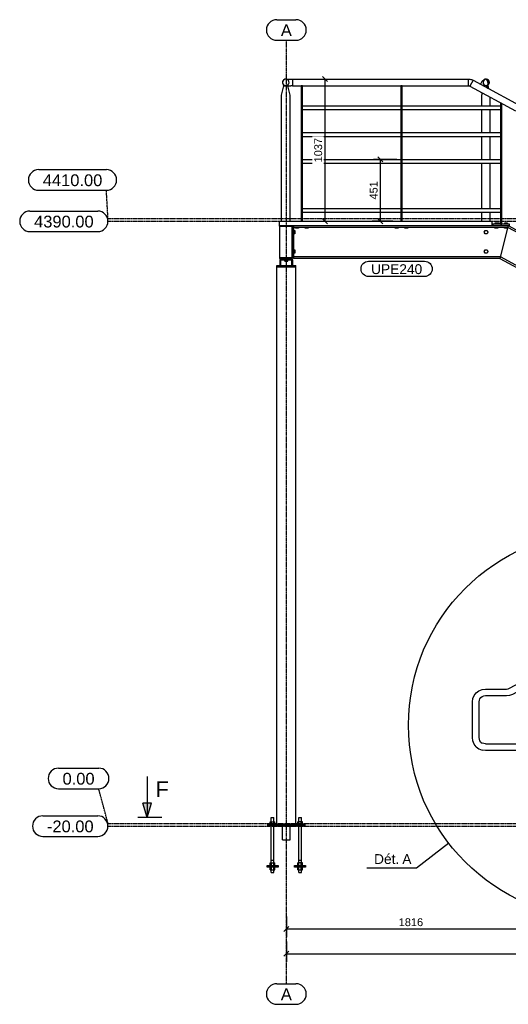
# Model space of a CAD drawing. Header units: millimetres. Extents: x 25 to 224619, y 20 to 11454.
# Tile 43 of 105: x 108077 to 111638, y 450 to 7629. Entities that reach past the tile are written whole.
import ezdxf

# ---------------------------------------------------------------- set-up
doc = ezdxf.new("R2010")
doc.units = ezdxf.units.MM
doc.linetypes.add('DXK_LINE_DOT3', pattern=[5.9187, 2.979, -0.9799, 0.9799, -0.9799])
for name, color, linetype in [('ACIER_VISIBLE', 7, 'Continuous'), ('BOULONS', 7, 'Continuous'), ('COTATIONS', 7, 'Continuous'), ('MAILLAGE', 7, 'Continuous'), ('REPERES', 7, 'Continuous')]:
    doc.layers.add(name, color=color, linetype=linetype)
doc.styles.add('Arial', font='arial.ttf', dxfattribs={"height": 0.2})

# ---------------------------------------------------------------- blocks, each defined once
blk = doc.blocks.new('GridLine-1649644-20588 - 19810')
at = {"layer": 'MAILLAGE', "color": 7, "linetype": 'Continuous'}
for p, q in [((108359.2, 2171.8), (108652.7, 2171.8)), ((108359.2, 2021.8), (108652.7, 2021.8))]:
    blk.add_line(p, q, dxfattribs=at)
at = {"layer": 'MAILLAGE', "color": 7, "linetype": 'DXK_LINE_DOT3'}
for q in [(108652.7, 2021.8), (118451.6, 1769.1)]:
    blk.add_line((108720.5, 1769.1), q, dxfattribs=at)
at = {"layer": 'MAILLAGE', "color": 7, "linetype": 'Continuous'}
for centre, start, end in [((108359.2, 2096.8), 90, 270), ((108652.7, 2096.8), 270, 90)]:
    blk.add_arc(centre, 75, start, end, dxfattribs=at)
at = {"layer": 'MAILLAGE', "color": 7, "linetype": 'Continuous', "style": 'Arial'}
blk.add_text('0.00', height=85.96, dxfattribs=at).set_placement((108389.2, 2051.8))
blk = doc.blocks.new('GridLine-1649644-20590 - 19810')
at = {"layer": 'MAILLAGE', "color": 7, "linetype": 'Continuous'}
for p, q in [((108215.2, 6535.6), (108708.7, 6535.6)), ((108215.2, 6385.6), (108708.7, 6385.6))]:
    blk.add_line(p, q, dxfattribs=at)
at = {"layer": 'MAILLAGE', "color": 7, "linetype": 'DXK_LINE_DOT3'}
for q in [(108708.7, 6385.6), (118451.6, 6179.1)]:
    blk.add_line((108720.5, 6179.1), q, dxfattribs=at)
at = {"layer": 'MAILLAGE', "color": 7, "linetype": 'Continuous'}
for centre, start, end in [((108215.2, 6460.6), 90, 270), ((108708.7, 6460.6), 270, 90)]:
    blk.add_arc(centre, 75, start, end, dxfattribs=at)
at = {"layer": 'MAILLAGE', "color": 7, "linetype": 'Continuous', "style": 'Arial'}
blk.add_text('4410.00', height=85.96, dxfattribs=at).set_placement((108245.2, 6415.6))
blk = doc.blocks.new('GridLine-1649644-20583 - 19810')
at = {"layer": 'MAILLAGE', "color": 7, "linetype": 'Continuous'}
for p, q in [((109950.5, 7629.1), (110090.5, 7629.1)), ((109950.5, 7479.1), (110090.5, 7479.1)), ((109950.5, 600), (110090.5, 600)), ((109950.5, 450), (110090.5, 450))]:
    blk.add_line(p, q, dxfattribs=at)
at = {"layer": 'MAILLAGE', "color": 7, "linetype": 'DXK_LINE_DOT3'}
blk.add_line((110020.5, 600), (110020.5, 7479.1), dxfattribs=at)
at = {"layer": 'MAILLAGE', "color": 7, "linetype": 'Continuous'}
for centre, start, end in [((109950.5, 7554.1), 90, 270), ((110090.5, 7554.1), 270, 90), ((109950.5, 525), 90, 270), ((110090.5, 525), 270, 90)]:
    blk.add_arc(centre, 75, start, end, dxfattribs=at)
at = {"layer": 'MAILLAGE', "color": 7, "linetype": 'Continuous', "style": 'Arial'}
for p in [(109980.5, 7509.1), (109980.5, 480)]:
    blk.add_text('A', height=86, dxfattribs=at).set_placement(p)
blk = doc.blocks.new('GridLine-1649644-20587 - 19810')
at = {"layer": 'MAILLAGE', "color": 7, "linetype": 'Continuous'}
for p, q in [((108245.3, 1824.1), (108645.5, 1824.1)), ((108245.3, 1674.1), (108645.5, 1674.1))]:
    blk.add_line(p, q, dxfattribs=at)
at = {"layer": 'MAILLAGE', "color": 7, "linetype": 'DXK_LINE_DOT3'}
blk.add_line((108720.5, 1749.1), (118451.6, 1749.1), dxfattribs=at)
at = {"layer": 'MAILLAGE', "color": 7, "linetype": 'Continuous'}
for centre, start, end in [((108245.3, 1749.1), 90, 270), ((108645.5, 1749.1), 270, 90)]:
    blk.add_arc(centre, 75, start, end, dxfattribs=at)
at = {"layer": 'MAILLAGE', "color": 7, "linetype": 'Continuous', "style": 'Arial'}
blk.add_text('-20.00', height=85.96, dxfattribs=at).set_placement((108275.3, 1704.1))
blk = doc.blocks.new('GridLine-1649644-20589 - 19810')
at = {"layer": 'MAILLAGE', "color": 7, "linetype": 'Continuous'}
for p, q in [((108151.9, 6234.1), (108645.5, 6234.1)), ((108151.9, 6084.1), (108645.5, 6084.1))]:
    blk.add_line(p, q, dxfattribs=at)
at = {"layer": 'MAILLAGE', "color": 7, "linetype": 'DXK_LINE_DOT3'}
blk.add_line((108720.5, 6159.1), (118451.6, 6159.1), dxfattribs=at)
at = {"layer": 'MAILLAGE', "color": 7, "linetype": 'Continuous'}
for centre, start, end in [((108151.9, 6159.1), 90, 270), ((108645.5, 6159.1), 270, 90)]:
    blk.add_arc(centre, 75, start, end, dxfattribs=at)
at = {"layer": 'MAILLAGE', "color": 7, "linetype": 'Continuous', "style": 'Arial'}
blk.add_text('4390.00', height=85.96, dxfattribs=at).set_placement((108181.9, 6114.1))
blk = doc.blocks.new('Part-1649644-20524 - 19810')
at = {"layer": 'ACIER_VISIBLE', "color": 136, "linetype": 'Continuous'}
for p, q in [((111381.8, 7187.1), (111358.7, 7144.7)), ((111381.8, 7187.1), (115600.5, 4894.2)), ((111358.7, 7144.7), (111691.6, 6963.7)), ((111701.6, 6958.3), (112664.6, 6434.9)), ((112674.6, 6429.5), (113637.5, 5906.1)), ((113647.5, 5900.7), (114610.4, 5377.3)), ((114620.4, 5371.9), (115549.9, 4866.7)), ((115600.5, 4894.1), (115600.5, 4894.2)), ((115600.5, 4839.2), (115600.5, 4839.2)), ((115600.5, 4839.2), (115600.5, 4839.2))]:
    blk.add_line(p, q, dxfattribs=at)
blk = doc.blocks.new('Bolt-1649644-20393 - 19810')
at = {"layer": 'BOULONS', "color": 7, "linetype": 'Continuous'}
for p, q in [((110061.3, 6095.1), (110063.1, 6095.1)), ((110061.3, 6083.1), (110063.1, 6083.1))]:
    blk.add_line(p, q, dxfattribs=at)
blk = doc.blocks.new('Part-1649644-20496 - 19810')
at = {"layer": 'ACIER_VISIBLE', "color": 136, "linetype": 'Continuous'}
for p, q in [((110138.1, 7147.8), (110128.1, 7147.8)), ((110128.1, 7147.8), (110128.1, 7077.8)), ((110138.1, 6159.1), (110138.1, 7147.8)), ((110128.1, 7077.8), (110138.1, 7077.8)), ((110128.1, 7077.8), (110128.1, 6159.1))]:
    blk.add_line(p, q, dxfattribs=at)
blk = doc.blocks.new('Part-1649644-20506 - 19810')
at = {"layer": 'ACIER_VISIBLE', "color": 136, "linetype": 'Continuous'}
for p, q in [((109986.3, 7077.8), (110003.3, 7147.8)), ((110003.3, 7147.8), (110016.3, 7147.8)), ((110029.3, 7147.8), (110046.3, 7077.8)), ((109986.3, 6159.1), (109986.3, 7077.8)), ((110046.3, 7077.8), (110046.3, 6159.1))]:
    blk.add_line(p, q, dxfattribs=at)
blk = doc.blocks.new('Part-1649644-20007 - 19810')
at = {"layer": 'ACIER_VISIBLE', "color": 136, "linetype": 'Continuous'}
for p, q in [((111636.6, 6129.1), (111575.6, 5889.1)), ((111633.4, 6116.6), (114739.9, 4428.2)), ((111636.6, 6129.1), (114753, 4435.3)), ((111575.6, 5889.1), (114501.2, 4299)), ((111578.8, 5901.6), (114514.3, 4306.1)), ((114790.5, 4400.7), (114949.3, 4314.4)), ((114803.6, 4407.8), (114962.4, 4321.5)), ((114551.8, 4271.5), (114593.5, 4248.9)), ((114564.9, 4278.6), (114593.5, 4263.1)), ((114603.5, 4257.6), (114723.7, 4192.3)), ((114603.5, 4243.4), (114710.6, 4185.2)), ((114977.5, 4299.1), (115147.4, 4206.7)), ((114990.6, 4306.2), (115160.6, 4213.8)), ((114738.8, 4169.9), (114908.8, 4077.5)), ((114751.9, 4177), (114921.9, 4084.6)), ((115175.6, 4191.4), (115491.3, 4019.8)), ((115188.8, 4198.5), (115497.5, 4030.7)), ((114937, 4062.2), (115252.6, 3890.6)), ((114950.1, 4069.3), (115265.7, 3897.7)), ((115520.7, 4003.8), (115612.2, 3954.1)), ((115535.2, 4010.2), (115638.4, 3954.1)), ((115638.4, 3954.1), (115638.4, 3954.1)), ((115293.9, 3882.4), (115361.8, 3845.5)), ((115280.8, 3875.3), (115348.7, 3838.4))]:
    blk.add_line(p, q, dxfattribs=at)
blk = doc.blocks.new('Bolt-1649644-20029 - 19810')
at = {"layer": 'BOULONS', "color": 7, "linetype": 'Continuous'}
for p, q in [((110012.5, 5887.3), (110012.5, 5889.1)), ((110028.5, 5887.3), (110028.5, 5889.1)), ((110008.5, 5867.3), (110008.5, 5877.3)), ((110008.5, 5867.3), (110032.5, 5867.3)), ((110020.5, 5867.3), (110020.5, 5877.3)), ((110032.5, 5867.3), (110032.5, 5877.3))]:
    blk.add_line(p, q, dxfattribs=at)
blk = doc.blocks.new('Bolt-1649644-20023 - 19810')
at = {"layer": 'BOULONS', "color": 7, "linetype": 'Continuous'}
for p, q in [((110061.3, 6087.1), (110063.1, 6087.1)), ((110061.3, 6071.1), (110063.1, 6071.1)), ((110073.1, 6091.1), (110083.1, 6091.1)), ((110073.1, 6079.1), (110083.1, 6079.1)), ((110083.1, 6067.1), (110073.1, 6067.1)), ((110083.1, 6091.1), (110083.1, 6067.1)), ((110061.3, 5947.1), (110063.1, 5947.1)), ((110061.3, 5931.1), (110063.1, 5931.1)), ((110073.1, 5951.1), (110083.1, 5951.1)), ((110073.1, 5939.1), (110083.1, 5939.1)), ((110083.1, 5927.1), (110073.1, 5927.1)), ((110083.1, 5951.1), (110083.1, 5927.1))]:
    blk.add_line(p, q, dxfattribs=at)
blk = doc.blocks.new('Part-1649644-26805 - 19810')
at = {"layer": 'ACIER_VISIBLE', "color": 136, "linetype": 'Continuous'}
for p, q in [((109903.1, 1461.1), (109903.1, 1481.1)), ((109903.1, 1481.1), (109937.8, 1481.1)), ((109911.8, 1461.1), (109911.8, 1481.1)), ((109929.1, 1461.1), (109929.1, 1481.1)), ((109937.8, 1461.1), (109937.8, 1481.1))]:
    blk.add_line(p, q, dxfattribs=at)
blk = doc.blocks.new('Part-1649644-26802 - 19810')
at = {"layer": 'ACIER_VISIBLE', "color": 136, "linetype": 'Continuous'}
for p, q in [((109880.5, 1461.1), (109960.5, 1461.1)), ((109880.5, 1451.1), (109880.5, 1461.1)), ((109960.5, 1451.1), (109880.5, 1451.1)), ((109960.5, 1461.1), (109960.5, 1451.1))]:
    blk.add_line(p, q, dxfattribs=at)
blk = doc.blocks.new('Part-1649644-20011 - 19810')
at = {"layer": 'ACIER_VISIBLE', "color": 136, "linetype": 'Continuous'}
for p, q in [((109971.3, 6124.1), (109971.3, 6129.1)), ((110061.3, 6124.1), (110061.3, 6129.1)), ((109971.3, 5894.1), (109971.3, 5889.1)), ((109971.3, 5889.1), (110061.3, 5889.1)), ((110061.3, 5889.1), (110061.3, 5894.1))]:
    blk.add_line(p, q, dxfattribs=at)
blk = doc.blocks.new('Part-1649644-20568 - 19810')
at = {"layer": 'ACIER_VISIBLE', "color": 136, "linetype": 'Continuous'}
for p, q in [((110016.3, 7196.1), (110018, 7196.1)), ((110018, 7196.1), (110022.9, 7196.1)), ((110022.9, 7196.1), (110030.9, 7196.1)), ((110030.9, 7196.1), (110041.3, 7196.1)), ((110041.3, 7196.1), (110053.3, 7196.1)), ((110053.3, 7196.1), (110066.3, 7196.1)), ((110066.3, 7196.1), (110066.3, 7147.8)), ((110016.3, 7147.8), (110018, 7147.8)), ((110018, 7147.8), (110022.9, 7147.8)), ((110022.9, 7147.8), (110030.9, 7147.8)), ((110030.9, 7147.8), (110041.3, 7147.8)), ((110041.3, 7147.8), (110053.3, 7147.8)), ((110066.3, 7147.8), (110053.3, 7147.8))]:
    blk.add_line(p, q, dxfattribs=at)
for start, end in [(60.00009, 240.00009), (240.00009, 60.00009)]:
    blk.add_arc((110016.3, 7172), 24.1, start, end, dxfattribs=at)
blk = doc.blocks.new('Part-1649644-20518 - 19810')
at = {"layer": 'ACIER_VISIBLE', "color": 136, "linetype": 'Continuous'}
for p, q in [((111648.1, 2754.4), (111870.1, 2874.6)), ((111870.1, 2874.6), (111893, 2832.1)), ((111671.1, 2711.9), (111881.5, 2825.9)), ((111891.5, 2831.3), (111893, 2832.1)), ((111405, 2721.3), (111424.5, 2736.3)), ((111424.5, 2736.3), (111447.2, 2745.7)), ((111447.2, 2745.7), (111471.5, 2748.9)), ((111471.5, 2748.9), (111626.3, 2748.9)), ((111626.3, 2748.9), (111637.6, 2750.3)), ((111637.6, 2750.3), (111648.1, 2754.4)), ((111377.4, 2654.7), (111380.6, 2679.1)), ((111380.6, 2679.1), (111390, 2701.8)), ((111390, 2701.8), (111405, 2721.3)), ((111425.7, 2654.7), (111427.3, 2666.6)), ((111427.3, 2666.6), (111431.8, 2677.7)), ((111431.8, 2677.7), (111439.1, 2687.2)), ((111439.1, 2687.2), (111448.6, 2694.4)), ((111448.6, 2694.4), (111459.7, 2699)), ((111459.7, 2699), (111471.5, 2700.6)), ((111471.5, 2700.6), (111626.3, 2700.6)), ((111626.3, 2700.6), (111649.4, 2703.5)), ((111649.4, 2703.5), (111671.1, 2711.9)), ((111377.4, 2394.7), (111377.4, 2654.7)), ((111425.7, 2394.7), (111425.7, 2654.7)), ((111380.6, 2370.4), (111377.4, 2394.7)), ((111390, 2347.7), (111380.6, 2370.4)), ((111427.3, 2382.9), (111425.7, 2394.7)), ((111431.8, 2371.8), (111427.3, 2382.9)), ((111439.1, 2362.3), (111431.8, 2371.8)), ((111405, 2328.2), (111390, 2347.7)), ((111405, 2328.2), (111424.5, 2313.2)), ((111424.5, 2313.2), (111447.2, 2303.8)), ((111439.1, 2362.3), (111448.6, 2355)), ((111471.5, 2300.6), (111447.2, 2303.8)), ((111459.7, 2350.5), (111448.6, 2355)), ((111471.5, 2348.9), (111459.7, 2350.5)), ((111471.5, 2348.9), (111881.5, 2348.9)), ((111881.5, 2300.6), (111471.5, 2300.6))]:
    blk.add_line(p, q, dxfattribs=at)
blk = doc.blocks.new('Part-1649644-20488 - 19810')
at = {"layer": 'ACIER_VISIBLE', "color": 136, "linetype": 'Continuous'}
for p, q in [((111483.2, 7148), (111489.4, 7148)), ((111483.5, 7148.5), (111489.3, 7148.5)), ((111489.3, 7148.5), (111494.8, 7125.7)), ((111446.3, 7078.5), (111450.2, 7094.9)), ((111446.3, 7000.4), (111446.3, 7078.5)), ((111506.3, 7000.4), (111506.3, 7064.5)), ((111446.3, 6805.4), (111446.3, 6973.5)), ((111506.3, 6805.4), (111506.3, 6973.5)), ((111446.3, 6610.4), (111446.3, 6778.5)), ((111506.3, 6610.4), (111506.3, 6778.5)), ((111446.3, 6253.1), (111446.3, 6583.5)), ((111506.3, 6253.1), (111506.3, 6583.5)), ((111446.3, 6159.1), (111446.3, 6226.2)), ((111506.3, 6159.1), (111506.3, 6226.2))]:
    blk.add_line(p, q, dxfattribs=at)
blk = doc.blocks.new('Part-1649644-20570 - 19810')
at = {"layer": 'ACIER_VISIBLE', "color": 136, "linetype": 'Continuous'}
for p, q in [((111346.4, 7196.1), (111346.4, 7192.9)), ((111346.4, 7196.1), (111352.5, 7195.8)), ((111346.4, 7192.9), (111346.4, 7184)), ((111346.4, 7184), (111346.4, 7172)), ((111352.5, 7195.8), (111358.6, 7195.1)), ((111358.6, 7195.1), (111364.6, 7193.8)), ((111381.8, 7187.1), (111358.7, 7144.7)), ((111364.6, 7193.8), (111370.5, 7192.1)), ((111370.5, 7192.1), (111376.3, 7189.8)), ((111376.3, 7189.8), (111381.8, 7187.1)), ((111346.4, 7172), (111346.4, 7159.9)), ((111346.4, 7159.9), (111346.4, 7151)), ((111346.4, 7151), (111346.4, 7147.8)), ((111346.4, 7147.8), (111348.5, 7147.7)), ((111348.5, 7147.7), (111350.6, 7147.4)), ((111350.6, 7147.4), (111352.7, 7147)), ((111352.7, 7147), (111354.8, 7146.4)), ((111354.8, 7146.4), (111356.8, 7145.6)), ((111356.8, 7145.6), (111358.7, 7144.7))]:
    blk.add_line(p, q, dxfattribs=at)
blk = doc.blocks.new('Bolt-1649644-20043 - 19810')
at = {"layer": 'BOULONS', "color": 7, "linetype": 'Continuous'}
for p, q in [((111462.4, 6079.1), (111469.3, 6091.1)), ((111469.3, 6067.1), (111462.4, 6079.1)), ((111469.3, 6091.1), (111483.2, 6091.1)), ((111483.2, 6067.1), (111469.3, 6067.1)), ((111483.2, 6091.1), (111490.1, 6079.1)), ((111490.1, 6079.1), (111483.2, 6067.1)), ((111462.4, 5939.1), (111469.3, 5951.1)), ((111469.3, 5927.1), (111462.4, 5939.1)), ((111469.3, 5951.1), (111483.2, 5951.1)), ((111483.2, 5927.1), (111469.3, 5927.1)), ((111483.2, 5951.1), (111490.1, 5939.1)), ((111490.1, 5939.1), (111483.2, 5927.1))]:
    blk.add_line(p, q, dxfattribs=at)
blk = doc.blocks.new('Part-1649644-20498 - 19810')
at = {"layer": 'ACIER_VISIBLE', "color": 136, "linetype": 'Continuous'}
for p, q in [((111646.6, 6137.1), (111526.6, 6137.1)), ((111526.6, 6137.1), (111526.6, 6129.1)), ((111636.6, 6129.1), (111646.6, 6129.1)), ((111646.6, 6129.1), (111646.6, 6137.1))]:
    blk.add_line(p, q, dxfattribs=at)
blk = doc.blocks.new('Part-1649644-26801 - 19810')
at = {"layer": 'ACIER_VISIBLE', "color": 136, "linetype": 'Continuous'}
for p, q in [((110103.1, 1461.1), (110103.1, 1481.1)), ((110137.8, 1481.1), (110103.1, 1481.1)), ((110111.8, 1461.1), (110111.8, 1481.1)), ((110129.1, 1461.1), (110129.1, 1481.1)), ((110137.8, 1461.1), (110137.8, 1481.1))]:
    blk.add_line(p, q, dxfattribs=at)
blk = doc.blocks.new('Part-1649644-26804 - 19810')
at = {"layer": 'ACIER_VISIBLE', "color": 136, "linetype": 'Continuous'}
for p, q in [((109903.1, 1431.1), (109903.1, 1451.1)), ((109911.8, 1431.1), (109911.8, 1451.1)), ((109929.1, 1431.1), (109929.1, 1451.1)), ((109937.8, 1431.1), (109937.8, 1451.1)), ((109903.1, 1431.1), (109937.8, 1431.1))]:
    blk.add_line(p, q, dxfattribs=at)
blk = doc.blocks.new('Bolt-1649644-20559 - 19810')
at = {"layer": 'BOULONS', "color": 7, "linetype": 'Continuous'}
for p, q in [((111574.3, 6144.6), (111553.5, 6144.6)), ((111553.5, 6144.6), (111553.5, 6137.1)), ((111558.7, 6137.1), (111558.7, 6144.6)), ((111569.1, 6137.1), (111569.1, 6144.6)), ((111574.3, 6137.1), (111574.3, 6144.6))]:
    blk.add_line(p, q, dxfattribs=at)
blk = doc.blocks.new('Part-1649644-20010 - 19810')
at = {"layer": 'ACIER_VISIBLE', "color": 136, "linetype": 'Continuous'}
for p, q in [((110073.1, 6116.6), (110073.1, 6129.1)), ((110073.1, 6116.6), (111633.4, 6116.6)), ((111521.3, 6129.1), (111636.6, 6129.1)), ((111636.6, 6129.1), (111575.6, 5889.1)), ((110073.1, 5889.1), (110073.1, 5901.6)), ((110073.1, 5901.6), (111578.8, 5901.6)), ((111575.6, 5889.1), (110073.1, 5889.1))]:
    blk.add_line(p, q, dxfattribs=at)
blk = doc.blocks.new('Part-1649644-20014 - 19810')
at = {"layer": 'ACIER_VISIBLE', "color": 136, "linetype": 'Continuous'}
for p, q in [((109950.6, 1761.1), (109950.6, 5826.1)), ((109953.8, 5826.1), (109956.3, 5826.1)), ((109962.5, 5826.1), (109967.1, 5826.1)), ((109976.3, 5826.1), (109982.2, 5826.1)), ((109994.5, 5826.1), (110000.5, 5826.1)), ((110040.4, 5826.1), (110046.4, 5826.1)), ((110058.7, 5826.1), (110064.6, 5826.1)), ((110073.9, 5826.1), (110078.4, 5826.1)), ((110084.7, 5826.1), (110086.9, 5826.1)), ((110086.9, 5826.1), (110087.2, 5826.1)), ((110090.3, 1761.1), (110090.3, 5826.1))]:
    blk.add_line(p, q, dxfattribs=at)
blk = doc.blocks.new('Part-1649644-20016 - 19810')
at = {"layer": 'ACIER_VISIBLE', "color": 136, "linetype": 'Continuous'}
for p, q in [((109977.5, 5877.3), (109972.5, 5877.3)), ((109972.5, 5877.3), (109972.5, 5836.1)), ((109980.5, 5836.1), (109980.5, 5877.3)), ((110060.5, 5836.1), (110060.5, 5877.3)), ((110063.5, 5877.3), (110068.5, 5877.3)), ((110068.5, 5836.1), (110068.5, 5877.3))]:
    blk.add_line(p, q, dxfattribs=at)
blk = doc.blocks.new('Part-1649644-20022 - 19810')
at = {"layer": 'ACIER_VISIBLE', "color": 136, "linetype": 'Continuous'}
for p, q in [((110073.1, 6124.1), (110063.1, 6124.1)), ((110063.1, 6124.1), (110063.1, 5894.1)), ((110073.1, 6124.1), (110073.1, 5894.1)), ((110073.1, 5894.1), (110063.1, 5894.1))]:
    blk.add_line(p, q, dxfattribs=at)
blk = doc.blocks.new('Bolt-1649644-20026 - 19810')
at = {"layer": 'BOULONS', "color": 7, "linetype": 'Continuous'}
for p, q in [((110061.3, 6087.1), (110063.1, 6087.1)), ((110061.3, 6071.1), (110063.1, 6071.1)), ((110061.3, 5947.1), (110063.1, 5947.1)), ((110061.3, 5931.1), (110063.1, 5931.1))]:
    blk.add_line(p, q, dxfattribs=at)
blk = doc.blocks.new('Part-1649644-20028 - 19810')
at = {"layer": 'ACIER_VISIBLE', "color": 136, "linetype": 'Continuous'}
for p, q in [((109977.5, 5887.3), (109977.5, 5877.3)), ((109977.5, 5887.3), (110063.5, 5887.3)), ((110063.5, 5887.3), (110063.5, 5877.3)), ((109977.5, 5877.3), (110063.5, 5877.3))]:
    blk.add_line(p, q, dxfattribs=at)
blk = doc.blocks.new('Bolt-1649644-20032 - 19810')
at = {"layer": 'BOULONS', "color": 7, "linetype": 'Continuous'}
for p, q in [((110012.5, 5887.3), (110012.5, 5889.1)), ((110028.5, 5887.3), (110028.5, 5889.1))]:
    blk.add_line(p, q, dxfattribs=at)
blk = doc.blocks.new('Part-1649644-20034 - 19810')
at = {"layer": 'ACIER_VISIBLE', "color": 136, "linetype": 'Continuous'}
for p, q in [((109950.6, 5836.1), (110090.3, 5836.1)), ((109950.6, 5826.1), (109950.6, 5836.1)), ((109950.6, 5826.1), (109953.8, 5826.1)), ((109956.3, 5826.1), (109962.5, 5826.1)), ((109967.1, 5826.1), (109976.3, 5826.1)), ((109982.2, 5826.1), (109994.5, 5826.1)), ((110000.5, 5826.1), (110040.4, 5826.1)), ((110046.4, 5826.1), (110058.7, 5826.1)), ((110064.6, 5826.1), (110073.9, 5826.1)), ((110078.4, 5826.1), (110084.7, 5826.1)), ((110087.2, 5826.1), (110087.9, 5826.1)), ((110087.9, 5826.1), (110090.3, 5826.1)), ((110090.3, 5826.1), (110090.3, 5836.1))]:
    blk.add_line(p, q, dxfattribs=at)
blk = doc.blocks.new('Part-1649644-26800 - 19810')
at = {"layer": 'ACIER_VISIBLE', "color": 136, "linetype": 'Continuous'}
for p, q in [((110103.1, 1431.1), (110103.1, 1451.1)), ((110111.8, 1431.1), (110111.8, 1451.1)), ((110129.1, 1431.1), (110129.1, 1451.1)), ((110137.8, 1431.1), (110137.8, 1451.1)), ((110103.1, 1431.1), (110137.8, 1431.1))]:
    blk.add_line(p, q, dxfattribs=at)
blk = doc.blocks.new('Bolt-1649644-20499 - 19810')
at = {"layer": 'BOULONS', "color": 7, "linetype": 'Continuous'}
for p, q in [((111562, 6144.6), (111541.2, 6144.6)), ((111541.2, 6144.6), (111541.2, 6137.1)), ((111541.2, 6109.1), (111541.2, 6116.6)), ((111562, 6109.1), (111541.2, 6109.1)), ((111546.4, 6137.1), (111546.4, 6144.6)), ((111546.4, 6109.1), (111546.4, 6116.6)), ((111556.8, 6137.1), (111556.8, 6144.6)), ((111556.8, 6109.1), (111556.8, 6116.6)), ((111562, 6137.1), (111562, 6144.6)), ((111562, 6116.6), (111562, 6109.1)), ((111632, 6144.6), (111611.2, 6144.6)), ((111611.2, 6144.6), (111611.2, 6137.1)), ((111611.2, 6109.1), (111611.2, 6116.6)), ((111632, 6109.1), (111611.2, 6109.1)), ((111616.4, 6137.1), (111616.4, 6144.6)), ((111616.4, 6109.1), (111616.4, 6116.6)), ((111626.8, 6137.1), (111626.8, 6144.6)), ((111626.8, 6109.1), (111626.8, 6116.6)), ((111632, 6137.1), (111632, 6144.6)), ((111632, 6116.6), (111632, 6109.1))]:
    blk.add_line(p, q, dxfattribs=at)
blk = doc.blocks.new('Part-1649644-20542 - 19810')
at = {"layer": 'ACIER_VISIBLE', "color": 136, "linetype": 'Continuous'}
for p, q in [((110138.1, 6610.4), (110854.8, 6610.4)), ((110864.8, 6610.4), (111581.6, 6610.4)), ((110138.1, 6583.5), (110854.8, 6583.5)), ((110864.8, 6583.5), (111581.6, 6583.5))]:
    blk.add_line(p, q, dxfattribs=at)
blk = doc.blocks.new('Part-1649644-20574 - 19810')
at = {"layer": 'ACIER_VISIBLE', "color": 136, "linetype": 'Continuous'}
for p, q in [((111451.4, 7182.8), (111445, 7177.6)), ((111451.4, 7182.8), (111468, 7194.8)), ((111475.9, 7193.3), (111468, 7194.8)), ((111483.9, 7186.2), (111475.9, 7193.3)), ((111489.8, 7175.3), (111483.9, 7186.2)), ((111435.7, 7157.8), (111435.8, 7159.3)), ((111445, 7177.6), (111435.8, 7159.3)), ((111481.8, 7143), (111481.7, 7151.5)), ((111481.8, 7145.2), (111484.1, 7149.8)), ((111485.6, 7134.3), (111481.8, 7143)), ((111483.7, 7149), (111484.5, 7149.6)), ((111484.5, 7149.6), (111490.2, 7154.2)), ((111492.3, 7127), (111485.6, 7134.3)), ((111492.1, 7163.6), (111489.8, 7175.3)), ((111490.2, 7154.2), (111492.1, 7163.6))]:
    blk.add_line(p, q, dxfattribs=at)
blk = doc.blocks.new('Part-1649644-20346 - 19810')
at = {"layer": 'ACIER_VISIBLE', "color": 136, "linetype": 'Continuous'}
for p, q in [((109903.1, 1761.1), (109903.1, 1781.1)), ((109903.1, 1781.1), (109937.8, 1781.1)), ((109911.8, 1761.1), (109911.8, 1781.1)), ((109929.1, 1761.1), (109929.1, 1781.1)), ((109937.8, 1761.1), (109937.8, 1781.1))]:
    blk.add_line(p, q, dxfattribs=at)
blk = doc.blocks.new('Part-1649644-20344 - 19810')
at = {"layer": 'ACIER_VISIBLE', "color": 136, "linetype": 'Continuous'}
for p, q in [((110103.1, 1761.1), (110103.1, 1781.1)), ((110137.8, 1781.1), (110103.1, 1781.1)), ((110111.8, 1761.1), (110111.8, 1781.1)), ((110129.1, 1761.1), (110129.1, 1781.1)), ((110137.8, 1761.1), (110137.8, 1781.1))]:
    blk.add_line(p, q, dxfattribs=at)
blk = doc.blocks.new('Bolt-1649644-20502 - 19810')
at = {"layer": 'BOULONS', "color": 7, "linetype": 'Continuous'}
for p, q in [((110814.4, 6109.1), (110814.4, 6116.6)), ((110835.2, 6109.1), (110814.4, 6109.1)), ((110819.6, 6109.1), (110819.6, 6116.6)), ((110830, 6109.1), (110830, 6116.6)), ((110835.2, 6116.6), (110835.2, 6109.1)), ((110884.4, 6109.1), (110884.4, 6116.6)), ((110905.2, 6109.1), (110884.4, 6109.1)), ((110889.6, 6109.1), (110889.6, 6116.6)), ((110900, 6109.1), (110900, 6116.6)), ((110905.2, 6116.6), (110905.2, 6109.1))]:
    blk.add_line(p, q, dxfattribs=at)
blk = doc.blocks.new('Part-1649644-20211 - 19810')
at = {"layer": 'ACIER_VISIBLE', "color": 136, "linetype": 'Continuous'}
for p, q in [((109971.3, 6124.1), (110061.3, 6124.1)), ((109971.3, 6124.1), (109971.3, 5894.1)), ((110061.3, 6124.1), (110061.3, 5894.1)), ((109971.3, 5894.1), (110061.3, 5894.1))]:
    blk.add_line(p, q, dxfattribs=at)
blk = doc.blocks.new('Part-1649644-20541 - 19810')
at = {"layer": 'ACIER_VISIBLE', "color": 136, "linetype": 'Continuous'}
for p, q in [((110138.1, 6805.4), (110854.8, 6805.4)), ((110138.1, 6778.5), (110854.8, 6778.5)), ((110864.8, 6805.4), (111581.6, 6805.4)), ((110864.8, 6778.5), (111581.6, 6778.5))]:
    blk.add_line(p, q, dxfattribs=at)
blk = doc.blocks.new('Part-1649644-20562 - 19810')
at = {"layer": 'ACIER_VISIBLE', "color": 136, "linetype": 'Continuous'}
for radius, start, end in [(22.1, 60, 96.14312), (24.1, 293.61345, 300)]:
    blk.add_arc((111476.3, 7172.2), radius, start, end, dxfattribs=at)
blk = doc.blocks.new('Part-1649644-20341 - 19810')
at = {"layer": 'ACIER_VISIBLE', "color": 136, "linetype": 'Continuous'}
for p, q in [((109885.5, 1749.1), (109885.5, 1761.1)), ((109885.5, 1761.1), (110155.5, 1761.1)), ((110155.5, 1749.1), (109885.5, 1749.1)), ((110155.5, 1761.1), (110155.5, 1749.1))]:
    blk.add_line(p, q, dxfattribs=at)
blk = doc.blocks.new('Part-1649644-20343 - 19810')
at = {"color": 136, "linetype": 'Continuous'}
for p, q in [((110110.5, 1811.1), (110130.5, 1811.1)), ((110110.5, 1781.1), (110110.5, 1811.1)), ((110130.5, 1781.1), (110130.5, 1811.1)), ((110110.5, 1501.1), (110110.5, 1749.1)), ((110130.5, 1501.1), (110130.5, 1749.1)), ((110110.5, 1501.1), (110130.5, 1501.1)), ((110111, 1481.1), (110111, 1501.1)), ((110130, 1481.1), (110130, 1501.1)), ((110111, 1411.1), (110111, 1431.1)), ((110111, 1411.1), (110130, 1411.1)), ((110130, 1411.1), (110130, 1431.1))]:
    blk.add_line(p, q, dxfattribs=at)
blk = doc.blocks.new('Part-1649644-20345 - 19810')
at = {"color": 136, "linetype": 'Continuous'}
for p, q in [((109910.5, 1811.1), (109930.5, 1811.1)), ((109910.5, 1781.1), (109910.5, 1811.1)), ((109930.5, 1781.1), (109930.5, 1811.1)), ((109910.5, 1501.1), (109910.5, 1749.1)), ((109930.5, 1501.1), (109930.5, 1749.1)), ((109910.5, 1501.1), (109930.5, 1501.1)), ((109911, 1481.1), (109911, 1501.1)), ((109930, 1481.1), (109930, 1501.1)), ((109911, 1411.1), (109911, 1431.1)), ((109911, 1411.1), (109930, 1411.1)), ((109930, 1411.1), (109930, 1431.1))]:
    blk.add_line(p, q, dxfattribs=at)
blk = doc.blocks.new('Part-1649644-20347 - 19810')
at = {"layer": 'ACIER_VISIBLE', "color": 136, "linetype": 'Continuous'}
for p, q in [((109993, 1649.1), (109993, 1749.1)), ((110048, 1649.1), (110048, 1749.1)), ((109993, 1649.1), (110048, 1649.1))]:
    blk.add_line(p, q, dxfattribs=at)
blk = doc.blocks.new('Part-1649644-20368 - 19810')
at = {"layer": 'ACIER_VISIBLE', "color": 136, "linetype": 'Continuous'}
for p, q in [((109971.3, 6129.1), (109971.3, 6159.1)), ((109971.3, 6159.1), (111521.3, 6159.1)), ((109971.3, 6129.1), (111521.3, 6129.1)), ((111521.3, 6129.1), (111521.3, 6159.1))]:
    blk.add_line(p, q, dxfattribs=at)
blk = doc.blocks.new('Bolt-1649644-20379 - 19810')
at = {"layer": 'BOULONS', "color": 7, "linetype": 'Continuous'}
for p, q in [((110061.3, 6067.1), (110063.1, 6067.1)), ((110061.3, 6051.1), (110063.1, 6051.1)), ((110061.3, 5967.1), (110063.1, 5967.1)), ((110061.3, 5951.1), (110063.1, 5951.1))]:
    blk.add_line(p, q, dxfattribs=at)
blk = doc.blocks.new('Bolt-1649644-20387 - 19810')
at = {"layer": 'BOULONS', "color": 7, "linetype": 'Continuous'}
for p, q in [((110061.3, 6095.1), (110063.1, 6095.1)), ((110061.3, 6083.1), (110063.1, 6083.1))]:
    blk.add_line(p, q, dxfattribs=at)
blk = doc.blocks.new('Bolt-1649644-20390 - 19810')
at = {"layer": 'BOULONS', "color": 7, "linetype": 'Continuous'}
for p, q in [((110061.3, 6095.1), (110063.1, 6095.1)), ((110061.3, 6083.1), (110063.1, 6083.1))]:
    blk.add_line(p, q, dxfattribs=at)
blk = doc.blocks.new('Part-1649644-20543 - 19810')
at = {"layer": 'ACIER_VISIBLE', "color": 136, "linetype": 'Continuous'}
for p, q in [((110138.1, 6253.1), (110854.8, 6253.1)), ((110864.8, 6253.1), (111581.6, 6253.1)), ((110138.1, 6226.2), (110854.8, 6226.2)), ((110864.8, 6226.2), (111581.6, 6226.2))]:
    blk.add_line(p, q, dxfattribs=at)
blk = doc.blocks.new('Part-1649644-26798 - 19810')
at = {"layer": 'ACIER_VISIBLE', "color": 136, "linetype": 'Continuous'}
for p, q in [((110080.5, 1461.1), (110160.5, 1461.1)), ((110080.5, 1451.1), (110080.5, 1461.1)), ((110160.5, 1451.1), (110080.5, 1451.1)), ((110160.5, 1461.1), (110160.5, 1451.1))]:
    blk.add_line(p, q, dxfattribs=at)
blk = doc.blocks.new('Part-1649644-20494 - 19810')
at = {"layer": 'ACIER_VISIBLE', "color": 136, "linetype": 'Continuous'}
for p, q in [((111591.6, 7017.8), (111581.6, 7017.8)), ((111581.6, 7017.8), (111581.6, 6947.8)), ((111591.6, 6137.1), (111591.6, 7017.8)), ((111581.6, 6947.8), (111591.6, 6947.8)), ((111581.6, 6947.8), (111581.6, 6137.1)), ((111581.6, 6137.1), (111591.6, 6137.1))]:
    blk.add_line(p, q, dxfattribs=at)
blk = doc.blocks.new('Part-1649644-20495 - 19810')
at = {"layer": 'ACIER_VISIBLE', "color": 136, "linetype": 'Continuous'}
for p, q in [((110864.8, 7147.8), (110854.8, 7147.8)), ((110854.8, 7147.8), (110854.8, 7077.8)), ((110864.8, 6159.1), (110864.8, 7147.8)), ((110854.8, 7077.8), (110864.8, 7077.8)), ((110854.8, 7077.8), (110854.8, 6159.1))]:
    blk.add_line(p, q, dxfattribs=at)
blk = doc.blocks.new('Bolt-1649644-20505 - 19810')
at = {"layer": 'BOULONS', "color": 7, "linetype": 'Continuous'}
for p, q in [((110087.7, 6109.1), (110087.7, 6116.6)), ((110108.4, 6109.1), (110087.7, 6109.1)), ((110092.9, 6109.1), (110092.9, 6116.6)), ((110103.2, 6109.1), (110103.2, 6116.6)), ((110108.4, 6116.6), (110108.4, 6109.1)), ((110157.7, 6109.1), (110157.7, 6116.6)), ((110178.4, 6109.1), (110157.7, 6109.1)), ((110162.9, 6109.1), (110162.9, 6116.6)), ((110173.2, 6109.1), (110173.2, 6116.6)), ((110178.4, 6116.6), (110178.4, 6109.1))]:
    blk.add_line(p, q, dxfattribs=at)
blk = doc.blocks.new('Part-1649644-20539 - 19810')
at = {"layer": 'ACIER_VISIBLE', "color": 136, "linetype": 'Continuous'}
for p, q in [((110066.3, 7196.1), (110066.3, 7147.8)), ((110066.3, 7196.1), (111346.4, 7196.1)), ((111346.4, 7196.1), (111346.4, 7147.8)), ((110066.3, 7147.8), (110128.1, 7147.8)), ((110138.1, 7147.8), (110854.8, 7147.8)), ((110864.8, 7147.8), (111346.4, 7147.8))]:
    blk.add_line(p, q, dxfattribs=at)
blk = doc.blocks.new('Part-1649644-20540 - 19810')
at = {"layer": 'ACIER_VISIBLE', "color": 136, "linetype": 'Continuous'}
for p, q in [((110138.1, 7000.4), (110854.8, 7000.4)), ((110138.1, 6973.5), (110854.8, 6973.5)), ((110864.8, 7000.4), (111581.6, 7000.4)), ((110864.8, 6973.5), (111581.6, 6973.5))]:
    blk.add_line(p, q, dxfattribs=at)
blk = doc.blocks.new('Part-1649644-20544 - 19810')
at = {"layer": 'ACIER_VISIBLE', "color": 136, "linetype": 'Continuous'}
blk.add_arc((110016.3, 7172), 24.1, 90, 270, dxfattribs=at)
blk = doc.blocks.new('Part-1649644-20561 - 19810')
at = {"layer": 'ACIER_VISIBLE', "color": 136, "linetype": 'Continuous'}
for radius, start, end in [(22.1, 120, 96.14313), (24.1, 114.25251, 133.1866), (24.1, 293.68776, 106.87384), (22.1, 312.10994, 96.21281), (24.1, 293.61345, 60)]:
    blk.add_arc((111476.3, 7172.2), radius, start, end, dxfattribs=at)
blk = doc.blocks.new('StraightDimension-1649644-37668 - 19810')
at = {"layer": 'COTATIONS', "color": 7, "linetype": 'Continuous'}
for p, q in [((110158, 7196.1), (110350.3, 7196.1)), ((110320.3, 7178.1), (110284.3, 7214.1)), ((110302.3, 6159.1), (110302.3, 7196.1)), ((110284.3, 6177.1), (110320.3, 6141.1)), ((110212.3, 6159.1), (110362.3, 6159.1))]:
    blk.add_line(p, q, dxfattribs=at)
at = {"color": 0}
blk.add_wipeout([(110293.3, 6778.5), (110209.3, 6778.5), (110209.3, 6576.7), (110293.3, 6576.7)], dxfattribs=at).dxf.layer = 'COTATIONS'
at = {"layer": 'COTATIONS', "color": 7, "style": 'Arial'}
blk.add_text('1037', height=57.3, rotation=90.00021, dxfattribs=at).set_placement((110281.3, 6588.7))
blk = doc.blocks.new('StraightDimension-1649644-36871 - 19810')
at = {"layer": 'COTATIONS', "color": 7, "linetype": 'Continuous'}
for p, q in [((110020.5, 1089.1), (110020.5, 939.1)), ((111836.5, 1089.1), (111836.5, 939.1)), ((110038.5, 1017.1), (110002.5, 981.1)), ((111818.5, 981.1), (111854.5, 1017.1)), ((110020.5, 999.1), (111836.5, 999.1))]:
    blk.add_line(p, q, dxfattribs=at)
at = {"color": 0}
blk.add_wipeout([(111029.4, 1008.1), (111029.4, 1092.1), (110827.5, 1092.1), (110827.5, 1008.1)], dxfattribs=at).dxf.layer = 'COTATIONS'
at = {"layer": 'COTATIONS', "color": 7, "style": 'Arial'}
blk.add_text('1816', height=57.3, dxfattribs=at).set_placement((110839.5, 1020.1))
blk = doc.blocks.new('StraightDimension-1649644-36877 - 19810')
at = {"layer": 'COTATIONS', "color": 7, "linetype": 'Continuous'}
for p, q in [((110020.5, 909.1), (110020.5, 759.1)), ((117151.6, 909.1), (117151.6, 759.1)), ((110038.5, 837.1), (110002.5, 801.1)), ((110020.5, 819.1), (117151.6, 819.1)), ((117133.6, 801.1), (117169.6, 837.1))]:
    blk.add_line(p, q, dxfattribs=at)
at = {"color": 0}
blk.add_wipeout([(113687, 828.1), (113687, 912.1), (113485.1, 912.1), (113485.1, 828.1)], dxfattribs=at).dxf.layer = 'COTATIONS'
at = {"layer": 'COTATIONS', "color": 7, "style": 'Arial'}
blk.add_text('7131', height=57.3, dxfattribs=at).set_placement((113497.1, 840.1))
blk = doc.blocks.new('StraightDimension-1649644-37694 - 19810')
at = {"layer": 'COTATIONS', "color": 7, "linetype": 'Continuous'}
for p, q in [((110824.8, 6610.4), (110655.3, 6610.4)), ((110724.3, 6592.4), (110688.3, 6628.4)), ((110706.3, 6159.1), (110706.3, 6610.4)), ((110688.3, 6177.1), (110724.3, 6141.1)), ((110796.3, 6159.1), (110646.3, 6159.1))]:
    blk.add_line(p, q, dxfattribs=at)
at = {"color": 0}
blk.add_wipeout([(110697.3, 6463.5), (110613.3, 6463.5), (110613.3, 6306), (110697.3, 6306)], dxfattribs=at).dxf.layer = 'COTATIONS'
at = {"layer": 'COTATIONS', "color": 7, "style": 'Arial'}
blk.add_text('451', height=57.3, rotation=90.00021, dxfattribs=at).set_placement((110685.3, 6318))
blk = doc.blocks.new('SectionMark-1649644-26963 - 19810')
at = {"linetype": 'Continuous'}
for points in [[(108975.5, 1916.1), (109038.5, 1916.1), (109007, 1811.1)], [(118165.1, 1916.1), (118228.1, 1916.1), (118196.6, 1811.1)]]:
    blk.add_hatch(color=6, dxfattribs=at).paths.add_polyline_path(points)
at = {"color": 6, "linetype": 'Continuous'}
for p, q in [((109007, 2111.1), (109007, 2111.1)), ((109007, 2111.1), (109007, 1811.1)), ((118196.6, 2111.1), (118196.6, 2111.1)), ((118196.6, 2111.1), (118196.6, 1811.1)), ((109007, 1811.1), (108975.5, 1916.1)), ((109038.5, 1916.1), (108975.5, 1916.1)), ((109007, 1811.1), (109038.5, 1916.1)), ((118196.6, 1811.1), (118165.1, 1916.1)), ((118228.1, 1916.1), (118165.1, 1916.1)), ((118196.6, 1811.1), (118228.1, 1916.1)), ((109112, 1811.1), (108938.7, 1811.1)), ((118264.9, 1811.1), (118091.6, 1811.1))]:
    blk.add_line(p, q, dxfattribs=at)
at = {"color": 0, "linetype": 'Continuous'}
for points in [[(109164.7, 1961.1), (109164.7, 2081.1), (109067, 2081.1), (109067, 1961.1)], [(118136.6, 1961.1), (118136.6, 2081.1), (118038.9, 2081.1), (118038.9, 1961.1)]]:
    blk.add_wipeout(points, dxfattribs=at)
at = {"color": 6, "linetype": 'Continuous', "style": 'Arial'}
for p in [(109067, 1961.1), (118038.9, 1961.1)]:
    blk.add_text('F', height=114.6, dxfattribs=at).set_placement(p)
blk = doc.blocks.new('DetailMark-1649644-23165 - 19810')
at = {"color": 6, "linetype": 'Continuous'}
for p, q in [((111204.2, 1624.1), (110969.9, 1443.3)), ((110969.9, 1443.3), (110607.4, 1443.3))]:
    blk.add_line(p, q, dxfattribs=at)
at = {"color": 0, "linetype": 'Continuous'}
blk.add_wipeout([(110843.3, 1473.3), (110843.3, 1548.3), (110659.9, 1548.3), (110659.9, 1473.3)], dxfattribs=at)
blk.add_wipeout([(110932.4, 1473.3), (110932.4, 1548.3), (110865.8, 1548.3), (110865.8, 1473.3)], dxfattribs=at)
at = {"color": 6, "linetype": 'Continuous'}
blk.add_circle((112320.1, 2485.4), 1409.6, dxfattribs=at)
at = {"color": 6, "linetype": 'Continuous', "style": 'Arial'}
for s, height, p in [('Dét.', 71.63, (110659.9, 1473.3)), ('A', 71.6, (110865.8, 1473.3))]:
    blk.add_text(s, height=height, dxfattribs=at).set_placement(p)
blk = doc.blocks.new('Mark-1649644-26649 - 19810')
at = {"color": 0}
blk.add_wipeout([(111010.5, 5774.4), (111010.5, 5849.4), (110638.2, 5849.4), (110638.2, 5774.4)], dxfattribs=at).dxf.layer = 'REPERES'
blk.add_wipeout([(111010.5, 5774.4), (111010.5, 5849.4), (110638.2, 5849.4), (110638.2, 5774.4)], dxfattribs=at).dxf.layer = 'REPERES'
at = {"layer": 'REPERES', "color": 1, "linetype": 'Continuous'}
blk.add_lwpolyline([(110620.2, 5756.4, -1), (110620.2, 5867.4), (111028.5, 5867.4, -1), (111028.5, 5756.4), (110620.2, 5756.4)], format="xyb", close=True, dxfattribs=at)
at = {"layer": 'REPERES', "color": 7, "style": 'Arial'}
blk.add_text('UPE240', height=71.63, dxfattribs=at).set_placement((110638.2, 5774.4))

msp = doc.modelspace()

# ---------------------------------------------------------------- block references
for name in ['GridLine-1649644-20583 - 19810', 'Part-1649644-20568 - 19810', 'Part-1649644-20544 - 19810', 'Part-1649644-20539 - 19810', 'Part-1649644-20570 - 19810', 'Part-1649644-20524 - 19810', 'Part-1649644-20574 - 19810', 'Part-1649644-20561 - 19810', 'Part-1649644-20562 - 19810', 'Part-1649644-20506 - 19810', 'Part-1649644-20496 - 19810', 'Part-1649644-20495 - 19810', 'Part-1649644-20488 - 19810', 'Part-1649644-20540 - 19810', 'Part-1649644-20494 - 19810', 'Part-1649644-20541 - 19810', 'Part-1649644-20542 - 19810', 'GridLine-1649644-20590 - 19810', 'Part-1649644-20543 - 19810', 'GridLine-1649644-20589 - 19810', 'Part-1649644-20368 - 19810', 'Part-1649644-20011 - 19810', 'Part-1649644-20211 - 19810', 'Part-1649644-20022 - 19810', 'Part-1649644-20010 - 19810', 'Bolt-1649644-20505 - 19810', 'Bolt-1649644-20502 - 19810', 'Part-1649644-20498 - 19810', 'Bolt-1649644-20499 - 19810', 'Bolt-1649644-20559 - 19810', 'Part-1649644-20007 - 19810', 'Bolt-1649644-20393 - 19810', 'Bolt-1649644-20387 - 19810', 'Bolt-1649644-20390 - 19810', 'Bolt-1649644-20023 - 19810', 'Bolt-1649644-20026 - 19810', 'Bolt-1649644-20379 - 19810', 'Bolt-1649644-20043 - 19810', 'Part-1649644-20028 - 19810', 'Bolt-1649644-20029 - 19810', 'Bolt-1649644-20032 - 19810', 'Part-1649644-20034 - 19810', 'Part-1649644-20014 - 19810', 'Part-1649644-20016 - 19810', 'Part-1649644-20518 - 19810', 'GridLine-1649644-20588 - 19810', 'GridLine-1649644-20587 - 19810', 'Part-1649644-20345 - 19810', 'Part-1649644-20343 - 19810', 'Part-1649644-20341 - 19810', 'Part-1649644-20346 - 19810', 'Part-1649644-20347 - 19810', 'Part-1649644-20344 - 19810', 'Part-1649644-26802 - 19810', 'Part-1649644-26805 - 19810', 'Part-1649644-26804 - 19810', 'Part-1649644-26798 - 19810', 'Part-1649644-26801 - 19810', 'Part-1649644-26800 - 19810']:
    msp.add_blockref(name, (0, 0))

# ---------------------------------------------------------------- next in the draw order: block references
for name in ['StraightDimension-1649644-37668 - 19810', 'StraightDimension-1649644-37694 - 19810', 'Mark-1649644-26649 - 19810', 'SectionMark-1649644-26963 - 19810', 'StraightDimension-1649644-36871 - 19810']:
    msp.add_blockref(name, (0, 0))

# ---------------------------------------------------------------- next in the draw order: block references
for name in ['DetailMark-1649644-23165 - 19810', 'StraightDimension-1649644-36877 - 19810']:
    msp.add_blockref(name, (0, 0))

doc.saveas('drawing.dxf')
